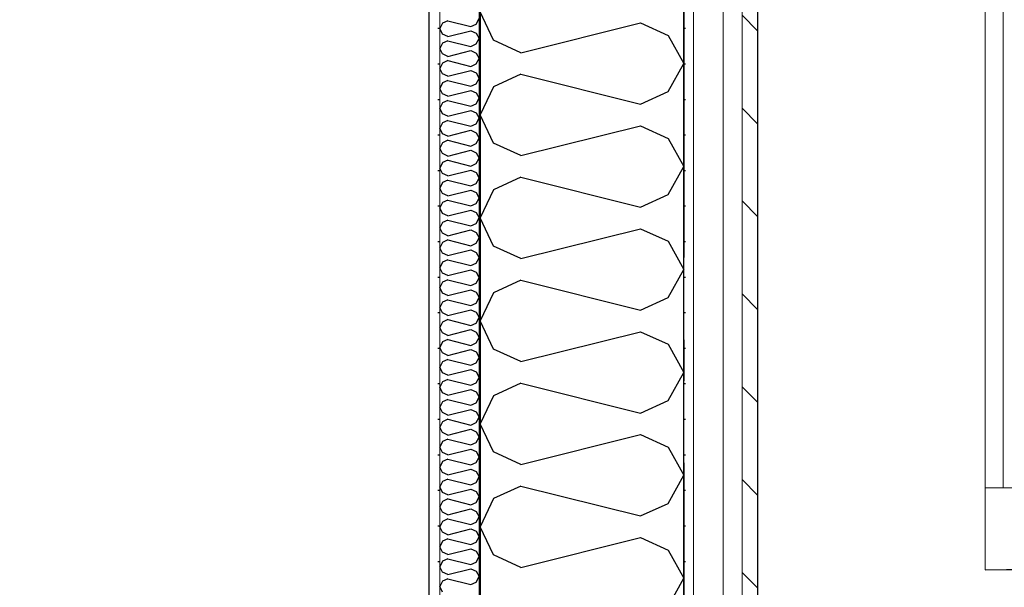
# Model space of a CAD drawing. Header units: millimetres. Extents: x -5000 to 341424, y -9235 to 550260.
# Tile 16 of 236: x 280727 to 281926, y 348435 to 349127. Entities that reach past the tile are written whole.
import ezdxf
from ezdxf.enums import TextEntityAlignment as Align

# ---------------------------------------------------------------- set-up
doc = ezdxf.new("R2010")
doc.units = ezdxf.units.MM
doc.header["$LTSCALE"] = 0.5
doc.header["$MEASUREMENT"] = 0
for name, pattern in [('Akselinje', [1500, 1000, -200, 100, -200]), ('Over snittplan', [260, 150, -50, 10, -50]), ('PLINE', [0])]:
    doc.linetypes.add(name, pattern=pattern)
for name, color, linetype in [('232- Ikke-bærende yttervegger (Skravur)(Nye konstruksjoner)', 7, 'Continuous'), ('232- Ikke-bærende yttervegger(Nye konstruksjoner)', 7, 'Continuous'), ('244- Vinduer_ dører_ foldevegger(Nye konstruksjoner)', 7, 'Continuous'), ('255- Gulvoverflate(Nye konstruksjoner)', 7, 'Continuous'), ('82-- Modullinjer(Nye konstruksjoner)', 7, 'Continuous'), ('842-M___1_50 Målsetting bygning', 7, 'Continuous'), ('862- M___Nettoareal(Nye konstruksjoner)', 7, 'Continuous'), ('862- M___Nettoareal(Polylinje)(Nye konstruksjoner)', 7, 'Continuous'), ('862- M___Nettoareal(Tekst)(Nye konstruksjoner)', 7, 'Continuous')]:
    doc.layers.add(name, color=color, linetype=linetype)
for name, color, linetype, lineweight in [('234- Vinduer_ dører_ porter(Nye konstruksjoner)', 7, 'Continuous', 0), ('235- Utvendig kledning og overflate(Nye konstruksjoner)', 7, 'Continuous', 0), ('236- Innvendig kledning og overflate(Nye konstruksjoner)', 7, 'Continuous', 0)]:
    doc.layers.add(name, color=color, linetype=linetype, lineweight=lineweight)
doc.styles.add('GENERATED_STYLE_1', font='txt')
doc.styles.add('GENERATED_STYLE_3', font='arial.ttf')
doc.styles.add('GENERATED_STYLE_5', font='arial.ttf')
doc.dimstyles.new('GENERATED_STYLE__2', dxfattribs={"dimtxt": 100, "dimasz": 95, "dimexe": 0.18, "dimexo": 0.0625, "dimgap": 0, "dimtad": 1, "dimtih": 1, "dimtoh": 1, "dimdec": 0, "dimzin": 0, "dimdsep": 46, "dimtxsty": 'GENERATED_STYLE_3', "dimblk": 'ARROWHEAD_6', "dimblk1": 'ARROWHEAD_6', "dimblk2": 'ARROWHEAD_6', "dimcen": 0.09, "dimse1": 1, "dimse2": 1, "dimclrd": 256, "dimclre": 256, "dimclrt": 256, "dimadec": 1, "dimazin": 0, "dimtfac": 1, "dimtdec": 4, "dimtmove": 0, "dimatfit": 3, "dimfxl": 1, "dimtolj": 1, "dimtzin": 0, "dimarcsym": 0})
pattern_1 = [(0, (0, 0), (0, 43.30127), [0, -25]), (0, (12.5, 21.65), (0, 43.30127), [0, -25])]

# ---------------------------------------------------------------- blocks, each defined once
blk = doc.blocks.new('LEILIGHET 4__1', base_point=(283768.6, 348580.7))
at = {"layer": '862- M___Nettoareal(Polylinje)(Nye konstruksjoner)', "flags": 128}
blk.add_lwpolyline([(286041, 356380.7), (277911, 356380.7), (277911, 348080.7), (281226, 348080.7), (281226, 349780.7), (286041, 349780.7)], close=True, dxfattribs=at)
at = {"layer": '862- M___Nettoareal(Tekst)(Nye konstruksjoner)', "style": 'GENERATED_STYLE_1'}
for tag, p in [('DUMMY_861', (280027.5, 358559.6)), ('ROOM_NAME', (279287.3, 358509.7)), ('DUMMY_862', (279287.3, 358371.3))]:
    blk.add_attdef(tag, text='', height=100, dxfattribs=at).set_placement(p, align=Align.TOP_LEFT)
blk = doc.blocks.new('UTEPLASS__27', base_point=(283776.8, 347380.7))
at = {"layer": '862- M___Nettoareal(Polylinje)(Nye konstruksjoner)', "linetype": 'PLINE', "flags": 128}
blk.add_lwpolyline([(285803, 349380.7), (281626, 349380.7), (281626, 346530.7), (285803, 346530.7)], close=True, dxfattribs=at)
at = {"layer": '862- M___Nettoareal(Tekst)(Nye konstruksjoner)', "style": 'GENERATED_STYLE_1'}
for tag, p in [('DUMMY_861', (284091.6, 347568.9)), ('ROOM_NAME', (283461.9, 347519.1)), ('DUMMY_862', (283461.9, 347380.7))]:
    blk.add_attdef(tag, text='', height=100, dxfattribs=at).set_placement(p, align=Align.TOP_LEFT)
blk = doc.blocks.new('*X59')
at = {"layer": '232- Ikke-bærende yttervegger (Skravur)(Nye konstruksjoner)', "linetype": 'PLINE'}
for p, q in [((281242.1, 349122.8), (281239, 349116.1)), ((281248.6, 349125.7), (281242.1, 349122.8)), ((281248.6, 349125.7), (281276.8, 349118.7)), ((281276.8, 349118.7), (281283.3, 349121.6)), ((281283.3, 349121.6), (281287, 349128.3)), ((281242.1, 349109.5), (281239, 349116.1)), ((281248.6, 349106.5), (281242.1, 349109.5)), ((281248.6, 349106.5), (281276.8, 349113.6)), ((281276.8, 349113.6), (281283.3, 349110.6)), ((281283.3, 349110.6), (281287, 349104)), ((281242.1, 349098.5), (281239, 349091.9)), ((281248.6, 349101.4), (281242.1, 349098.5)), ((281248.6, 349101.4), (281276.8, 349094.4)), ((281276.8, 349094.4), (281283.3, 349097.4)), ((281283.3, 349097.4), (281287, 349104)), ((281242.1, 349085.2), (281239, 349091.9)), ((281248.6, 349082.3), (281242.1, 349085.2)), ((281248.6, 349082.3), (281276.8, 349089.3)), ((281276.8, 349089.3), (281283.3, 349086.3)), ((281283.3, 349086.3), (281287, 349079.7)), ((281242.1, 349074.2), (281239, 349067.6)), ((281248.6, 349077.2), (281242.1, 349074.2)), ((281248.6, 349077.2), (281276.8, 349070.1)), ((281276.8, 349070.1), (281283.3, 349073.1)), ((281283.3, 349073.1), (281287, 349079.7)), ((281242.1, 349060.9), (281239, 349067.6)), ((281248.6, 349058), (281242.1, 349060.9)), ((281248.6, 349058), (281276.8, 349065)), ((281276.8, 349065), (281283.3, 349062.1)), ((281283.3, 349062.1), (281287, 349055.4)), ((281242.1, 349049.9), (281239, 349043.3)), ((281248.6, 349052.9), (281242.1, 349049.9)), ((281248.6, 349052.9), (281276.8, 349045.8)), ((281276.8, 349045.8), (281283.3, 349048.8)), ((281283.3, 349048.8), (281287, 349055.4)), ((281242.1, 349036.7), (281239, 349043.3)), ((281248.6, 349033.7), (281242.1, 349036.7)), ((281248.6, 349033.7), (281276.8, 349040.7)), ((281276.8, 349040.7), (281283.3, 349037.8)), ((281283.3, 349037.8), (281287, 349031.2)), ((281242.1, 349025.6), (281239, 349019)), ((281248.6, 349028.6), (281242.1, 349025.6)), ((281248.6, 349028.6), (281276.8, 349021.6)), ((281276.8, 349021.6), (281283.3, 349024.5)), ((281283.3, 349024.5), (281287, 349031.2)), ((281242.1, 349012.4), (281239, 349019)), ((281248.6, 349009.4), (281242.1, 349012.4)), ((281248.6, 349009.4), (281276.8, 349016.5)), ((281276.8, 349016.5), (281283.3, 349013.5)), ((281283.3, 349013.5), (281287, 349006.9)), ((281242.1, 349001.4), (281239, 348994.7)), ((281248.6, 349004.3), (281242.1, 349001.4)), ((281248.6, 349004.3), (281276.8, 348997.3)), ((281276.8, 348997.3), (281283.3, 349000.2)), ((281283.3, 349000.2), (281287, 349006.9)), ((281242.1, 348988.1), (281239, 348994.7)), ((281248.6, 348985.1), (281242.1, 348988.1)), ((281248.6, 348985.1), (281276.8, 348992.2)), ((281276.8, 348992.2), (281283.3, 348989.2)), ((281283.3, 348989.2), (281287, 348982.6)), ((281242.1, 348977.1), (281239, 348970.4)), ((281248.6, 348980), (281242.1, 348977.1)), ((281248.6, 348980), (281276.8, 348973)), ((281276.8, 348973), (281283.3, 348976)), ((281283.3, 348976), (281287, 348982.6)), ((281242.1, 348963.8), (281239, 348970.4)), ((281248.6, 348960.9), (281242.1, 348963.8)), ((281248.6, 348960.9), (281276.8, 348967.9)), ((281276.8, 348967.9), (281283.3, 348964.9)), ((281283.3, 348964.9), (281287, 348958.3)), ((281242.1, 348952.8), (281239, 348946.2)), ((281248.6, 348955.8), (281242.1, 348952.8)), ((281248.6, 348955.8), (281276.8, 348948.7)), ((281276.8, 348948.7), (281283.3, 348951.7)), ((281283.3, 348951.7), (281287, 348958.3)), ((281242.1, 348939.5), (281239, 348946.2)), ((281248.6, 348936.6), (281276.8, 348943.6)), ((281276.8, 348943.6), (281283.3, 348940.7)), ((281283.3, 348940.7), (281287, 348934)), ((281242.1, 348928.5), (281239, 348921.9)), ((281248.6, 348936.6), (281242.1, 348939.5)), ((281248.6, 348931.5), (281242.1, 348928.5)), ((281248.6, 348931.5), (281276.8, 348924.4)), ((281283.3, 348927.4), (281287, 348934)), ((281242.1, 348915.3), (281239, 348921.9)), ((281248.6, 348912.3), (281276.8, 348919.3)), ((281276.8, 348924.4), (281283.3, 348927.4)), ((281276.8, 348919.3), (281283.3, 348916.4)), ((281283.3, 348916.4), (281287, 348909.7)), ((281242.1, 348904.2), (281239, 348897.6)), ((281248.6, 348912.3), (281242.1, 348915.3)), ((281248.6, 348907.2), (281242.1, 348904.2)), ((281248.6, 348907.2), (281276.8, 348900.2)), ((281283.3, 348903.1), (281287, 348909.7)), ((281242.1, 348891), (281239, 348897.6)), ((281248.6, 348888), (281276.8, 348895.1)), ((281276.8, 348900.2), (281283.3, 348903.1)), ((281276.8, 348895.1), (281283.3, 348892.1)), ((281283.3, 348892.1), (281287, 348885.5)), ((281242.1, 348880), (281239, 348873.3)), ((281248.6, 348888), (281242.1, 348891)), ((281248.6, 348882.9), (281242.1, 348880)), ((281248.6, 348882.9), (281276.8, 348875.9)), ((281283.3, 348878.8), (281287, 348885.5)), ((281242.1, 348866.7), (281239, 348873.3)), ((281248.6, 348863.7), (281276.8, 348870.8)), ((281276.8, 348875.9), (281283.3, 348878.8)), ((281276.8, 348870.8), (281283.3, 348867.8)), ((281283.3, 348867.8), (281287, 348861.2)), ((281248.6, 348863.7), (281242.1, 348866.7)), ((281248.6, 348858.6), (281242.1, 348855.7)), ((281248.6, 348858.6), (281276.8, 348851.6)), ((281283.3, 348854.6), (281287, 348861.2)), ((281242.1, 348855.7), (281239, 348849)), ((281242.1, 348842.4), (281239, 348849)), ((281248.6, 348839.5), (281276.8, 348846.5)), ((281276.8, 348851.6), (281283.3, 348854.6)), ((281276.8, 348846.5), (281283.3, 348843.5)), ((281248.6, 348839.5), (281242.1, 348842.4)), ((281248.6, 348834.3), (281242.1, 348831.4)), ((281248.6, 348834.3), (281276.8, 348827.3)), ((281283.3, 348843.5), (281287, 348836.9)), ((281283.3, 348830.3), (281287, 348836.9)), ((281242.1, 348831.4), (281239, 348824.8)), ((281242.1, 348818.1), (281239, 348824.8)), ((281248.6, 348815.2), (281276.8, 348822.2)), ((281276.8, 348827.3), (281283.3, 348830.3)), ((281276.8, 348822.2), (281283.3, 348819.3)), ((281248.6, 348815.2), (281242.1, 348818.1)), ((281248.6, 348810.1), (281242.1, 348807.1)), ((281248.6, 348810.1), (281276.8, 348803)), ((281283.3, 348819.3), (281287, 348812.6)), ((281283.3, 348806), (281287, 348812.6)), ((281242.1, 348807.1), (281239, 348800.5)), ((281242.1, 348793.8), (281239, 348800.5)), ((281248.6, 348790.9), (281276.8, 348797.9)), ((281276.8, 348803), (281283.3, 348806)), ((281276.8, 348797.9), (281283.3, 348795)), ((281248.6, 348790.9), (281242.1, 348793.8)), ((281248.6, 348785.8), (281242.1, 348782.8)), ((281248.6, 348785.8), (281276.8, 348778.7)), ((281283.3, 348795), (281287, 348788.3)), ((281283.3, 348781.7), (281287, 348788.3)), ((281242.1, 348782.8), (281239, 348776.2)), ((281242.1, 348769.6), (281239, 348776.2)), ((281248.6, 348766.6), (281276.8, 348773.6)), ((281276.8, 348778.7), (281283.3, 348781.7)), ((281276.8, 348773.6), (281283.3, 348770.7)), ((281248.6, 348766.6), (281242.1, 348769.6)), ((281248.6, 348761.5), (281242.1, 348758.5)), ((281248.6, 348761.5), (281276.8, 348754.5)), ((281283.3, 348770.7), (281287, 348764.1)), ((281283.3, 348757.4), (281287, 348764.1)), ((281242.1, 348758.5), (281239, 348751.9)), ((281242.1, 348745.3), (281239, 348751.9)), ((281248.6, 348742.3), (281276.8, 348749.4)), ((281276.8, 348754.5), (281283.3, 348757.4)), ((281276.8, 348749.4), (281283.3, 348746.4)), ((281248.6, 348742.3), (281242.1, 348745.3)), ((281248.6, 348737.2), (281242.1, 348734.3)), ((281248.6, 348737.2), (281276.8, 348730.2)), ((281283.3, 348746.4), (281287, 348739.8)), ((281283.3, 348733.1), (281287, 348739.8)), ((281242.1, 348734.3), (281239, 348727.6)), ((281242.1, 348721), (281239, 348727.6)), ((281248.6, 348718), (281276.8, 348725.1)), ((281276.8, 348730.2), (281283.3, 348733.1)), ((281276.8, 348725.1), (281283.3, 348722.1)), ((281248.6, 348718), (281242.1, 348721)), ((281248.6, 348712.9), (281242.1, 348710)), ((281248.6, 348712.9), (281276.8, 348705.9)), ((281283.3, 348722.1), (281287, 348715.5)), ((281283.3, 348708.9), (281287, 348715.5)), ((281242.1, 348710), (281239, 348703.4)), ((281242.1, 348696.7), (281239, 348703.4)), ((281248.6, 348693.8), (281276.8, 348700.8)), ((281276.8, 348705.9), (281283.3, 348708.9)), ((281276.8, 348700.8), (281283.3, 348697.8)), ((281248.6, 348693.8), (281242.1, 348696.7)), ((281248.6, 348688.7), (281242.1, 348685.7)), ((281248.6, 348688.7), (281276.8, 348681.6)), ((281283.3, 348697.8), (281287, 348691.2)), ((281283.3, 348684.6), (281287, 348691.2)), ((281242.1, 348685.7), (281239, 348679.1)), ((281242.1, 348672.4), (281239, 348679.1)), ((281248.6, 348669.5), (281276.8, 348676.5)), ((281276.8, 348681.6), (281283.3, 348684.6)), ((281276.8, 348676.5), (281283.3, 348673.6)), ((281248.6, 348669.5), (281242.1, 348672.4)), ((281248.6, 348664.4), (281242.1, 348661.4)), ((281248.6, 348664.4), (281276.8, 348657.3)), ((281283.3, 348673.6), (281287, 348666.9)), ((281283.3, 348660.3), (281287, 348666.9)), ((281242.1, 348661.4), (281239, 348654.8)), ((281242.1, 348648.2), (281239, 348654.8)), ((281248.6, 348645.2), (281276.8, 348652.2)), ((281276.8, 348657.3), (281283.3, 348660.3)), ((281276.8, 348652.2), (281283.3, 348649.3)), ((281248.6, 348645.2), (281242.1, 348648.2)), ((281248.6, 348640.1), (281242.1, 348637.1)), ((281248.6, 348640.1), (281276.8, 348633.1)), ((281283.3, 348649.3), (281287, 348642.7)), ((281283.3, 348636), (281287, 348642.7)), ((281242.1, 348637.1), (281239, 348630.5)), ((281242.1, 348623.9), (281239, 348630.5)), ((281248.6, 348620.9), (281276.8, 348628)), ((281276.8, 348633.1), (281283.3, 348636)), ((281276.8, 348628), (281283.3, 348625)), ((281248.6, 348620.9), (281242.1, 348623.9)), ((281283.3, 348625), (281287, 348618.4)), ((281283.3, 348611.7), (281287, 348618.4)), ((281242.1, 348612.9), (281239, 348606.2)), ((281242.1, 348599.6), (281239, 348606.2)), ((281248.6, 348615.8), (281242.1, 348612.9)), ((281248.6, 348615.8), (281276.8, 348608.8)), ((281276.8, 348608.8), (281283.3, 348611.7)), ((281248.6, 348596.6), (281242.1, 348599.6)), ((281248.6, 348596.6), (281276.8, 348603.7)), ((281276.8, 348603.7), (281283.3, 348600.7)), ((281283.3, 348600.7), (281287, 348594.1)), ((281283.3, 348587.5), (281287, 348594.1)), ((281242.1, 348588.6), (281239, 348581.9)), ((281242.1, 348575.3), (281239, 348581.9)), ((281248.6, 348591.5), (281242.1, 348588.6)), ((281248.6, 348591.5), (281276.8, 348584.5)), ((281276.8, 348584.5), (281283.3, 348587.5)), ((281248.6, 348572.4), (281242.1, 348575.3)), ((281248.6, 348572.4), (281276.8, 348579.4)), ((281276.8, 348579.4), (281283.3, 348576.4)), ((281283.3, 348576.4), (281287, 348569.8)), ((281283.3, 348563.2), (281287, 348569.8)), ((281242.1, 348564.3), (281239, 348557.7)), ((281242.1, 348551), (281239, 348557.7)), ((281248.6, 348567.3), (281242.1, 348564.3)), ((281248.6, 348567.3), (281276.8, 348560.2)), ((281276.8, 348560.2), (281283.3, 348563.2)), ((281248.6, 348548.1), (281242.1, 348551)), ((281248.6, 348548.1), (281276.8, 348555.1)), ((281276.8, 348555.1), (281283.3, 348552.2)), ((281283.3, 348552.2), (281287, 348545.5)), ((281283.3, 348538.9), (281287, 348545.5)), ((281242.1, 348540), (281239, 348533.4)), ((281242.1, 348526.8), (281239, 348533.4)), ((281248.6, 348543), (281242.1, 348540)), ((281248.6, 348543), (281276.8, 348535.9)), ((281276.8, 348535.9), (281283.3, 348538.9)), ((281248.6, 348523.8), (281242.1, 348526.8)), ((281248.6, 348523.8), (281276.8, 348530.8)), ((281276.8, 348530.8), (281283.3, 348527.9)), ((281283.3, 348527.9), (281287, 348521.2)), ((281283.3, 348514.6), (281287, 348521.2)), ((281242.1, 348515.7), (281239, 348509.1)), ((281242.1, 348502.5), (281239, 348509.1)), ((281248.6, 348518.7), (281242.1, 348515.7)), ((281248.6, 348518.7), (281276.8, 348511.7)), ((281276.8, 348511.7), (281283.3, 348514.6)), ((281248.6, 348499.5), (281242.1, 348502.5)), ((281248.6, 348499.5), (281276.8, 348506.6)), ((281276.8, 348506.6), (281283.3, 348503.6)), ((281283.3, 348503.6), (281287, 348497)), ((281283.3, 348490.3), (281287, 348497)), ((281242.1, 348491.5), (281239, 348484.8)), ((281242.1, 348478.2), (281239, 348484.8)), ((281248.6, 348494.4), (281242.1, 348491.5)), ((281248.6, 348494.4), (281276.8, 348487.4)), ((281276.8, 348487.4), (281283.3, 348490.3)), ((281248.6, 348475.2), (281242.1, 348478.2)), ((281248.6, 348475.2), (281276.8, 348482.3)), ((281276.8, 348482.3), (281283.3, 348479.3)), ((281283.3, 348479.3), (281287, 348472.7)), ((281283.3, 348466.1), (281287, 348472.7)), ((281242.1, 348467.2), (281239, 348460.5)), ((281242.1, 348453.9), (281239, 348460.5)), ((281248.6, 348470.1), (281242.1, 348467.2)), ((281248.6, 348470.1), (281276.8, 348463.1)), ((281276.8, 348463.1), (281283.3, 348466.1)), ((281248.6, 348451), (281242.1, 348453.9)), ((281248.6, 348451), (281276.8, 348458)), ((281276.8, 348458), (281283.3, 348455)), ((281283.3, 348455), (281287, 348448.4)), ((281283.3, 348441.8), (281287, 348448.4)), ((281242.1, 348442.9), (281239, 348436.3)), ((281242.1, 348429.6), (281239, 348436.3)), ((281248.6, 348445.8), (281242.1, 348442.9)), ((281248.6, 348445.8), (281276.8, 348438.8)), ((281276.8, 348438.8), (281283.3, 348441.8))]:
    blk.add_line(p, q, dxfattribs=at)
blk = doc.blocks.new('*X61')
at = {"layer": '232- Ikke-bærende yttervegger (Skravur)(Nye konstruksjoner)', "linetype": 'PLINE'}
for p, q in [((281304.2, 349102.1), (281288, 349136.4)), ((281337.8, 349086.8), (281483.3, 349123.2)), ((281483.3, 349123.2), (281516.9, 349107.9)), ((281516.9, 349107.9), (281536, 349073.6)), ((281337.8, 349086.8), (281304.2, 349102.1)), ((281516.9, 349039.4), (281536, 349073.6)), ((281337.8, 349060.5), (281304.2, 349045.2)), ((281337.8, 349060.5), (281483.3, 349024.1)), ((281304.2, 349045.2), (281288, 349010.9)), ((281483.3, 349024.1), (281516.9, 349039.4)), ((281304.2, 348976.7), (281288, 349010.9)), ((281337.8, 348961.4), (281483.3, 348997.7)), ((281483.3, 348997.7), (281516.9, 348982.4)), ((281337.8, 348961.4), (281304.2, 348976.7)), ((281516.9, 348982.4), (281536, 348948.2)), ((281516.9, 348913.9), (281536, 348948.2)), ((281337.8, 348935), (281304.2, 348919.7)), ((281337.8, 348935), (281483.3, 348898.6)), ((281304.2, 348919.7), (281288, 348885.5)), ((281483.3, 348898.6), (281516.9, 348913.9)), ((281304.2, 348851.2), (281288, 348885.5)), ((281337.8, 348835.9), (281483.3, 348872.3)), ((281483.3, 348872.3), (281516.9, 348857)), ((281516.9, 348857), (281536, 348822.7)), ((281337.8, 348835.9), (281304.2, 348851.2)), ((281516.9, 348788.5), (281536, 348822.7)), ((281337.8, 348809.6), (281304.2, 348794.3)), ((281337.8, 348809.6), (281483.3, 348773.2)), ((281304.2, 348794.3), (281288, 348760)), ((281483.3, 348773.2), (281516.9, 348788.5)), ((281304.2, 348725.7), (281288, 348760)), ((281337.8, 348710.5), (281483.3, 348746.8)), ((281483.3, 348746.8), (281516.9, 348731.5)), ((281337.8, 348710.5), (281304.2, 348725.7)), ((281516.9, 348731.5), (281536, 348697.3)), ((281516.9, 348663), (281536, 348697.3)), ((281337.8, 348684.1), (281304.2, 348668.8)), ((281337.8, 348684.1), (281483.3, 348647.7)), ((281304.2, 348668.8), (281288, 348634.6)), ((281483.3, 348647.7), (281516.9, 348663)), ((281304.2, 348600.3), (281288, 348634.6)), ((281337.8, 348585), (281483.3, 348621.4)), ((281483.3, 348621.4), (281516.9, 348606.1)), ((281516.9, 348606.1), (281536, 348571.8)), ((281337.8, 348585), (281304.2, 348600.3)), ((281516.9, 348537.6), (281536, 348571.8)), ((281337.8, 348558.7), (281304.2, 348543.4)), ((281337.8, 348558.7), (281483.3, 348522.3)), ((281304.2, 348543.4), (281288, 348509.1)), ((281483.3, 348522.3), (281516.9, 348537.6)), ((281304.2, 348474.8), (281288, 348509.1)), ((281337.8, 348459.6), (281483.3, 348495.9)), ((281483.3, 348495.9), (281516.9, 348480.6)), ((281337.8, 348459.6), (281304.2, 348474.8)), ((281516.9, 348480.6), (281536, 348446.4)), ((281516.9, 348412.1), (281536, 348446.4))]:
    blk.add_line(p, q, dxfattribs=at)
blk = doc.blocks.new('Dør[19]')
at = {"layer": '234- Vinduer_ dører_ porter(Nye konstruksjoner)', "linetype": 'PLINE'}
for p, q in [((281925, 348556.7), (281925, 349370.7)), ((281903, 348456.7), (281903, 348556.7)), ((281903, 348556.7), (281947, 348556.7)), ((281947, 348456.7), (281903, 348456.7))]:
    blk.add_line(p, q, dxfattribs=at)
at = {"layer": '234- Vinduer_ dører_ porter(Nye konstruksjoner)', "linetype": 'PLINE', "flags": 128}
for points in [[(281903, 348556.7), (281903, 349370.7), (281925, 349370.7), (281925, 348556.7)], [(281925, 348556.7), (281925, 349370.7), (281947, 349370.7), (281947, 348556.7)]]:
    blk.add_lwpolyline(points, close=True, dxfattribs=at)
at = {"layer": '244- Vinduer_ dører_ foldevegger(Nye konstruksjoner)', "linetype": 'PLINE'}
blk.add_arc((281903, 349470.7), 1014, 270, 0, dxfattribs=at)
blk = doc.blocks.new('Standard grid marker[93]', base_point=(281536, 363787.1))
at = {"layer": '82-- Modullinjer(Nye konstruksjoner)', "linetype": 'Akselinje'}
blk.add_line((281536, 363587.1), (281536, 339987.1), dxfattribs=at)
at = {"layer": '82-- Modullinjer(Nye konstruksjoner)', "style": 'GENERATED_STYLE_5'}
for tag, p in [('AC_MarkerText_1_0', (281536, 363965.3)), ('AC_MarkerText_1_1', (281536, 339715.3))]:
    blk.add_attdef(tag, text='', height=100, rotation=360, dxfattribs=at).set_placement(p, align=Align.TOP_CENTER)
blk = doc.blocks.new('*D731')
at = {"layer": '842-M___1_50 Målsetting bygning', "linetype": 'PLINE'}
for p, q in [((281536, 348126.4), (281536, 348313.9)), ((281855, 348126.4), (281855, 348313.9)), ((281586, 348270.2), (281486, 348170.2)), ((281905, 348270.2), (281805, 348170.2)), ((281461, 348220.2), (281536, 348220.2)), ((281536, 348220.2), (281855, 348220.2))]:
    blk.add_line(p, q, dxfattribs=at)
at = {"layer": '842-M___1_50 Målsetting bygning', "insert": (281581.1, 348240.2), "char_height": 100, "attachment_point": 7, "style": 'GENERATED_STYLE_3'}
blk.add_mtext('\\A1;{\\pql;\\fArial|b0|i0|c0|p0;\\W1.000000;319}', dxfattribs=at)
blk = doc.blocks.new('ARROWHEAD_6')
at = {"linetype": 'Continuous'}
for p, q in [((-0.5, -0.5), (0.5, 0.5)), ((0, 0), (-1, 0))]:
    blk.add_line(p, q, dxfattribs=at)
blk = doc.blocks.new('*D732')
at = {"layer": '842-M___1_50 Målsetting bygning', "linetype": 'PLINE'}
for p, q in [((281855, 348126.4), (281855, 348313.9)), ((282965, 348126.4), (282965, 348313.9)), ((281905, 348270.2), (281805, 348170.2)), ((283015, 348270.2), (282915, 348170.2)), ((281855, 348220.2), (282965, 348220.2))]:
    blk.add_line(p, q, dxfattribs=at)
at = {"layer": '842-M___1_50 Målsetting bygning', "char_height": 100, "attachment_point": 7, "style": 'GENERATED_STYLE_3'}
for s, insert in [('\\A1;{\\pql;\\fArial|b0|i0|c0|p0;\\W1.000000;1\xa0110}', (282243.5, 348240.2)), ('\\A1;{\\pql;\\fArial|b0|i0|c0|p0;\\W1.000000;2\xa0710}', (282238.4, 348100.2))]:
    blk.add_mtext(s, dxfattribs=dict(at, insert=insert))
blk = doc.blocks.new('*D736')
at = {"layer": '842-M___1_50 Målsetting bygning', "linetype": 'PLINE'}
for p, q in [((281176, 346672.9), (281176, 346860.4)), ((281536, 346672.9), (281536, 346860.4)), ((281226, 346816.6), (281126, 346716.6)), ((281486, 346716.6), (281586, 346816.6)), ((281176, 346766.6), (281536, 346766.6)), ((281536, 346766.6), (281611, 346766.6))]:
    blk.add_line(p, q, dxfattribs=at)
at = {"layer": '842-M___1_50 Målsetting bygning', "insert": (281241.6, 346786.6), "char_height": 100, "attachment_point": 7, "style": 'GENERATED_STYLE_3'}
blk.add_mtext('\\A1;{\\pql;\\fArial|b0|i0|c0|p0;\\W1.000000;360}', dxfattribs=at)
blk = doc.blocks.new('*D873')
at = {"layer": '842-M___1_50 Målsetting bygning', "linetype": 'PLINE'}
for p, q in [((281536, 343394), (281536, 343206.5)), ((286041, 343394), (286041, 343206.5)), ((281486, 343250.2), (281586, 343350.2)), ((285991, 343250.2), (286091, 343350.2)), ((286041, 343300.2), (281536, 343300.2))]:
    blk.add_line(p, q, dxfattribs=at)
at = {"layer": '842-M___1_50 Målsetting bygning', "char_height": 100, "attachment_point": 7, "style": 'GENERATED_STYLE_3'}
for s, insert in [('\\A1;{\\pql;\\fArial|b0|i0|c0|p0;\\W1.000000;4\xa0505}', (283616.9, 343320.2)), ('\\A1;{\\pql;\\fArial|b0|i0|c0|p0;\\W1.000000;220}', (286036.6, 343320.2))]:
    blk.add_mtext(s, dxfattribs=dict(at, insert=insert))
blk = doc.blocks.new('*D874')
at = {"layer": '842-M___1_50 Målsetting bygning', "linetype": 'PLINE'}
for p, q in [((281288, 343394), (281288, 343206.5)), ((281536, 343394), (281536, 343206.5)), ((281238, 343250.2), (281338, 343350.2)), ((281486, 343250.2), (281586, 343350.2)), ((281536, 343300.2), (281288, 343300.2))]:
    blk.add_line(p, q, dxfattribs=at)
at = {"layer": '842-M___1_50 Målsetting bygning', "insert": (281297.6, 343320.2), "char_height": 100, "attachment_point": 7, "style": 'GENERATED_STYLE_3'}
blk.add_mtext('\\A1;{\\pql;\\fArial|b0|i0|c0|p0;\\W1.000000;248}', dxfattribs=at)
blk = doc.blocks.new('*D875')
at = {"layer": '842-M___1_50 Målsetting bygning', "linetype": 'PLINE'}
for p, q in [((277849, 343394), (277849, 343206.5)), ((281288, 343394), (281288, 343206.5)), ((277799, 343250.2), (277899, 343350.2)), ((281238, 343250.2), (281338, 343350.2)), ((281288, 343300.2), (277849, 343300.2))]:
    blk.add_line(p, q, dxfattribs=at)
at = {"layer": '842-M___1_50 Målsetting bygning', "insert": (279396.9, 343320.2), "char_height": 100, "attachment_point": 7, "style": 'GENERATED_STYLE_3'}
blk.add_mtext('\\A1;{\\pql;\\fArial|b0|i0|c0|p0;\\W1.000000;3\xa0439}', dxfattribs=at)
blk = doc.blocks.new('SOV__39', base_point=(279477.1, 350061))
at = {"layer": '862- M___Nettoareal(Polylinje)(Nye konstruksjoner)', "linetype": 'PLINE', "flags": 128}
blk.add_lwpolyline([(281226, 351152.6), (277911, 351152.7), (277911, 348080.7), (281226, 348080.7)], close=True, dxfattribs=at)
at = {"layer": '862- M___Nettoareal(Tekst)(Nye konstruksjoner)', "style": 'GENERATED_STYLE_1'}
for tag, p in [('DUMMY_861', (279701.2, 350249.2)), ('ROOM_NAME', (279253, 350199.4)), ('DUMMY_862', (279253, 350061))]:
    blk.add_attdef(tag, text='', height=100, dxfattribs=at).set_placement(p, align=Align.TOP_LEFT)

msp = doc.modelspace()

# ---------------------------------------------------------------- hatches: boundary and pattern name
at = {"layer": '232- Ikke-bærende yttervegger (Skravur)(Nye konstruksjoner)', "linetype": 'Continuous'}
h = msp.add_hatch(dxfattribs=at)
h.set_pattern_fill('Prikker_tett', color=256, style=0, pattern_type=2)
h.set_pattern_definition(pattern_1)
h.paths.add_polyline_path([(281226, 349767.7), (281226, 348080.7), (281239, 348080.7), (281239, 349767.7)])
msp.add_hatch(color=256, dxfattribs=at).paths.add_polyline_path([(281287, 349718.7), (281287, 348019.7), (281288, 348019.7), (281288, 349718.7)])
h = msp.add_hatch(dxfattribs=at)
h.set_pattern_fill('Prikker_tett', color=256, style=0, pattern_type=2)
h.set_pattern_definition(pattern_1)
h.paths.add_polyline_path([(281548, 349458.7), (281536, 349458.7), (281536, 347770.7), (281548, 347770.7)])
h = msp.add_hatch(dxfattribs=at)
h.set_pattern_fill('Skrålinjer_2', color=256, style=0, pattern_type=2)
h.set_pattern_definition([(135, (0, 0), (56.568542, 56.568542), [80, 0])])
h.paths.add_polyline_path([(281607, 349380.7), (281607, 347699.7), (281626, 347699.7), (281626, 349380.7)])

# ---------------------------------------------------------------- linework, layer by layer
at = {"layer": '232- Ikke-bærende yttervegger(Nye konstruksjoner)', "linetype": 'PLINE'}
for p, q in [((281287, 349718.7), (281287, 348067.7)), ((281288, 349470.7), (281288, 348019.7)), ((281536, 348018.7), (281536, 349470.7))]:
    msp.add_line(p, q, dxfattribs=at)
at = {"layer": '235- Utvendig kledning og overflate(Nye konstruksjoner)', "linetype": 'PLINE'}
for p, q in [((281548, 347770.7), (281548, 349458.7)), ((281584, 347758.7), (281584, 349422.7)), ((281607, 347722.7), (281607, 349399.7))]:
    msp.add_line(p, q, dxfattribs=at)
at = {"layer": '235- Utvendig kledning og overflate(Nye konstruksjoner)', "linetype": 'PLINE', "flags": 128}
msp.add_lwpolyline([(281626, 347699.7), (281626, 349380.7)], dxfattribs=at)
at = {"layer": '236- Innvendig kledning og overflate(Nye konstruksjoner)', "linetype": 'PLINE'}
msp.add_line((281239, 349719.7), (281239, 348080.7), dxfattribs=at)
at = {"layer": '236- Innvendig kledning og overflate(Nye konstruksjoner)', "linetype": 'PLINE', "flags": 128}
msp.add_lwpolyline([(281226, 349780.7), (281226, 348080.7)], dxfattribs=at)
at = {"layer": '255- Gulvoverflate(Nye konstruksjoner)', "linetype": 'PLINE', "flags": 128}
for points in [[(277601, 349570.7), (277601, 347770.7), (281536, 347770.7), (281536, 349470.7), (285893, 349470.7), (285893, 347770.7), (289886, 347770.7), (289886, 349470.7), (294243, 349470.7), (294243, 347770.7), (298236, 347770.7), (298236, 349470.7), (303051, 349470.7), (303051, 356690.6), (277601, 356690.6), (277601, 354890.6)], [(285803, 349380.7), (281626, 349380.7), (281626, 347680.7), (279841, 347680.7), (279841, 345030.7), (285803, 345030.7)]]:
    msp.add_lwpolyline(points, close=True, dxfattribs=at)
at = {"layer": '255- Gulvoverflate(Nye konstruksjoner)', "linetype": 'Over snittplan', "flags": 128}
msp.add_lwpolyline([(285803, 349380.7), (281626, 349380.7), (281626, 346530.7), (285803, 346530.7)], close=True, dxfattribs=at)

# ---------------------------------------------------------------- block references
at = {"layer": '232- Ikke-bærende yttervegger(Nye konstruksjoner)'}
for name in ['*X59', '*X61']:
    msp.add_blockref(name, (0, 0), dxfattribs=at)
at = {"layer": '244- Vinduer_ dører_ foldevegger(Nye konstruksjoner)', "linetype": 'PLINE'}
msp.add_blockref('Dør[19]', (0, 0), dxfattribs=at)
at = {"layer": '82-- Modullinjer(Nye konstruksjoner)', "linetype": 'PLINE'}
msp.add_blockref('Standard grid marker[93]', (281536, 363787.1), dxfattribs=at)
at = {"layer": '862- M___Nettoareal(Nye konstruksjoner)', "linetype": 'Continuous'}
for name, p in [('LEILIGHET 4__1', (283768.6, 348580.7)), ('SOV__39', (279477.1, 350061)), ('UTEPLASS__27', (283776.8, 347380.7))]:
    msp.add_blockref(name, p, dxfattribs=at)

# ---------------------------------------------------------------- dimensions: what is measured, and where the dimension line sits
at = {"layer": '842-M___1_50 Målsetting bygning', "linetype": 'Continuous'}
for base, p1, p2, picture, middle in [((277849, 343300.2), (281288, 348868.7), (277849, 352230.7), '*D875', (279568.5, 343370.2)), ((281536, 343300.2), (286041, 352125.7), (281536, 348620.7), '*D873', (283788.5, 343370.2)), ((281288, 343300.2), (281536, 348620.7), (281288, 348868.7), '*D874', (281411.8, 343370.2))]:
    dim = msp.add_linear_dim(base=base, p1=p1, p2=p2, angle=180, dimstyle='GENERATED_STYLE__2', dxfattribs=at)
    dim.commit()
    dim.dimension.update_dxf_attribs({"geometry": picture, "text_midpoint": middle, "dimtype": 160})
for base, p1, p2, picture, middle in [((281855, 348220.2), (281536, 348620.7), (281855, 349380.7), '*D731', (281695.3, 348290.2)), ((282965, 348220.2), (281855, 349380.7), (282965, 349380.7), '*D732', (282415, 348290.2)), ((281536, 346766.6), (281176, 347680.7), (281536, 348620.7), '*D736', (281355.8, 346836.6))]:
    dim = msp.add_linear_dim(base=base, p1=p1, p2=p2, dimstyle='GENERATED_STYLE__2', dxfattribs=at)
    dim.commit()
    dim.dimension.update_dxf_attribs({"geometry": picture, "text_midpoint": middle, "dimtype": 160})

doc.saveas('drawing.dxf')
